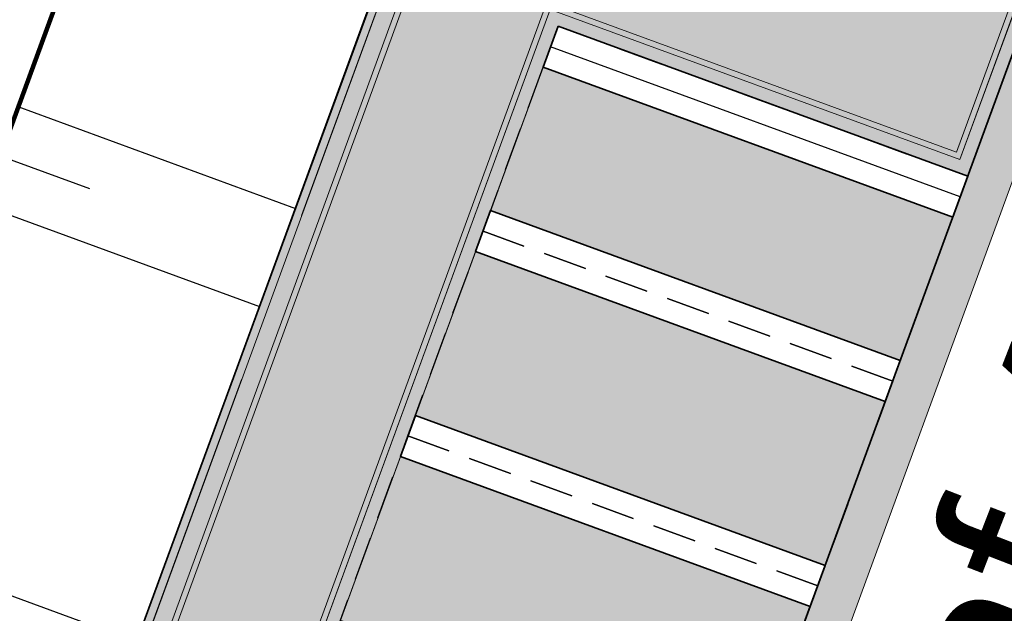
# Model space of a CAD drawing. Header units: metres. Extents: x 154038 to 155227, y 461678 to 462519.
# Tile 239 of 256: x 154709.4 to 154720.69, y 462253.39 to 462260.2. Entities that reach past the tile are written whole.
import ezdxf
from ezdxf.enums import TextEntityAlignment as Align

# ---------------------------------------------------------------- set-up
doc = ezdxf.new("R2010")
doc.units = ezdxf.units.M
doc.linetypes.add('DASHED', pattern=[0.75, 0.5, -0.25])
doc.linetypes.add('VH-OPSLUITBAND_100X200', pattern=[16, 8, -2, 4, -2])
for name, color, linetype, lineweight in [('B-WE-OG-BEBOUWING-GV', 2, 'Continuous', 100), ('B-WE-OG-BEBOUWING_STRAATNAAM-T', 2, 'Continuous', 18), ('N-PV-KG-WERKGRENS-G', 1, 'Continuous', 35), ('N-WE-KG-WERKGRENS-G', 1, 'Continuous', 35), ('N-WE-VH-KANTOPSLUITING_OPSLUITBAND_100X200-G', 150, 'VH-OPSLUITBAND_100X200', 0), ('N-WE-VH-KANTOPSLUITING_TROTTOIRBAND_130 150-G', 2, 'Continuous', 0), ('N-WE-VH-KANTVERHARDING_MOLGOOT-G', 6, 'Continuous', 18), ('N-WE-VH-KANTVERHARDING_TROTTOIR-ROLLAAG-G', 62, 'Continuous', 18), ('N-WE-VH-KANTVERHARDING_TROTTOIR-STREKLAAG-G', 220, 'Continuous', 18), ('N-WE-VH-VERHARDING_GRASSTEEN_parkeren-G', 3, 'Continuous', 18), ('N-WE-VH-VERHARDING_GRASSTEEN_parkeren-V', 73, 'Continuous', 18), ('N-WE-VH-VERHARDING_STRAATBAKSTEEN-TROTTOIR-HV_DF-G', 2, 'Continuous', 18), ('N-WE-VH-VERHARDING_STRAATBAKSTEEN_Rijbaan-KV_DF-G', 160, 'Continuous', 35), ('N-WE-VH-VERHARDING_STRAATBAKSTEEN_Uitstapstrook_Parkeren-HV_KF-G', 170, 'Continuous', 35)]:
    doc.layers.add(name, color=color, linetype=linetype, lineweight=lineweight)
for name, color, linetype in [('B-WE-OG-TOPOGRAFIE_KAVEL_ENTREE-G', 3, 'Continuous'), ('B-WE-OG-TOPOGRAFIE_KAVEL_ENTREE-S', 252, 'Continuous'), ('N-PV-VW-MARKERING_Pvak-G', 161, 'DASHED'), ('N-WE-VW-MARKERING_Pvak-H', 21, 'Continuous')]:
    doc.layers.add(name, color=color, linetype=linetype)
doc.layers.add('B-WE-OG-TOPOGRAFIE_KAVEL_ENTREE-H', color=31, linetype='Continuous', plot=False)
for name, color, linetype, lineweight, true_color in [('N-WE-VH-KANTOPSLUITING_OPSLUITBAND_100X200-V', 7, 'Continuous', 5, 0xbbbcbc), ('N-WE-VH-KANTOPSLUITING_TROTTOIRBAND_130 150-V', 7, 'Continuous', 5, 0xa7a8aa), ('N-WE-VH-KANTVERHARDING_MOLGOOT-V', 7, 'Continuous', 18, 0xb76059), ('N-WE-VH-VERHARDING_STRAATBAKSTEEN-TROTTOIR-HV_DF-V', 7, 'Continuous', 18, 0xd14124), ('N-WE-VH-VERHARDING_STRAATBAKSTEEN_Rijbaan-KV_DF-V', 7, 'Continuous', 18, 0xb33d26)]:
    doc.layers.add(name, color=color, linetype=linetype, lineweight=lineweight, true_color=true_color)
doc.styles.get("Standard").update_dxf_attribs({"font": 'arial.ttf'})

# ---------------------------------------------------------------- blocks, each defined once
blk = doc.blocks.new('*U151')
at = {"layer": 'B-WE-OG-TOPOGRAFIE_KAVEL_ENTREE-G', "ltscale": 0.0001}
blk.add_lwpolyline([(0.2499999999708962, 0.5), (1.249999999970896, 0), (0.2499999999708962, -0.5), (0.2499999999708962, -0.25), (0.2499999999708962, 0), (0.2499999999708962, 0.25)], close=True, dxfattribs=at)
at = {"layer": 'B-WE-OG-TOPOGRAFIE_KAVEL_ENTREE-H'}
for points in [[(-2.91038304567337e-11, 0.5999999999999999), (-3.389611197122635, 0.5999999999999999)], [(-2.91038304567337e-11, 0), (-1.093126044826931, 0)], [(-2.91038304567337e-11, -0.5999999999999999), (-3.389611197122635, -0.5999999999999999)]]:
    blk.add_lwpolyline(points, dxfattribs=at)

msp = doc.modelspace()

# ---------------------------------------------------------------- hatches: boundary and pattern name
at = {"layer": 'N-WE-VH-KANTOPSLUITING_OPSLUITBAND_100X200-V'}
h = msp.add_hatch(color=256, dxfattribs=at)
h.dxf.hatch_style = 1
h.paths.add_polyline_path([(154717.4447374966, 462271.0985996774), (154706.1640590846, 462240.2753046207), (154702.89, 462241.483), (154702.9246074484, 462241.5768207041), (154706.1046074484, 462240.4038207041), (154717.3508292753, 462271.1329689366)])
at = {"layer": 'N-WE-VH-KANTOPSLUITING_TROTTOIRBAND_130 150-V'}
h = msp.add_hatch(color=256, dxfattribs=at)
h.dxf.hatch_style = 1
edge = h.paths.add_edge_path()
edge.add_arc((154735.7931758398, 462271.7118252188), 10.14999999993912, 125.93851766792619, 159.8812514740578, ccw=False)
edge.add_line((154729.8359704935, 462279.929744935), (154732.1171470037, 462281.5833795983))
edge.add_arc((154731.6182677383, 462282.2715797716), 0.849999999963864, 305.9385176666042, 404.2725866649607)
edge.add_line((154732.2268905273, 462282.8649416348), (154732.3342945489, 462282.9696525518))
edge.add_arc((154731.6182677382, 462282.2715797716), 1.000000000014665, -54.061482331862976, 44.27258666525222, ccw=False)
edge.add_line((154732.2051845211, 462281.4619325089), (154729.9240080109, 462279.8082978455))
edge.add_arc((154735.7931758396, 462271.7118252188), 9.999999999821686, 125.9385176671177, 159.8812514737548)
edge.add_line((154726.4033583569, 462275.1514949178), (154720.2671632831, 462258.4005400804))
edge.add_line((154720.2671632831, 462258.4005400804), (154715.5720379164, 462260.1197835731))
edge.add_line((154715.5720379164, 462260.1197835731), (154707.8329977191, 462238.9932855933))
edge.add_line((154707.8329977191, 462238.9932855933), (154711.4480716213, 462237.6689968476))
edge.add_line((154711.4480716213, 462237.6689968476), (154711.3964765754, 462237.5281495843))
edge.add_line((154711.3964765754, 462237.5281495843), (154707.6405666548, 462238.9040091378))
edge.add_line((154707.6405666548, 462238.9040091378), (154715.4827614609, 462260.3122146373))
edge.add_line((154715.4827614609, 462260.3122146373), (154720.177904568, 462258.5929646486))
edge.add_line((154720.177904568, 462258.5929646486), (154726.2625110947, 462275.2030899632))
at = {"layer": 'N-WE-VH-KANTVERHARDING_MOLGOOT-V'}
h = msp.add_hatch(color=256, dxfattribs=at)
h.dxf.hatch_style = 1
edge = h.paths.add_edge_path()
edge.add_line((154732.2051845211, 462281.4619325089), (154729.9240080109, 462279.8082978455))
edge.add_arc((154735.7931758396, 462271.7118252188), 9.999999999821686, 125.9385176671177, 159.8812514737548)
edge.add_line((154726.4033583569, 462275.1514949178), (154712.1371545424, 462236.2067526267))
edge.add_arc((154709.3202092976, 462237.2386535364), 3.000000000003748, 249.8812514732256, 339.8812514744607, ccw=False)
edge.add_line((154708.2883083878, 462234.4217082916), (154665.7141055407, 462250.0174529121))
edge.add_line((154665.7141055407, 462250.0174529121), (154665.5421220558, 462249.547962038))
edge.add_line((154665.5421220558, 462249.547962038), (154708.1163249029, 462233.9522174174))
edge.add_arc((154709.3202092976, 462237.2386535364), 3.500000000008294, 249.8812514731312, 339.8812514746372)
edge.add_line((154712.6066454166, 462236.0347691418), (154726.8728492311, 462274.9795114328))
edge.add_arc((154735.7931758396, 462271.7118252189), 9.499999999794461, 125.93851766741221, 159.8812514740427, ccw=False)
edge.add_line((154730.2174664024, 462279.4034742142), (154732.4986429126, 462281.0571088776))
edge.add_line((154732.4986429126, 462281.0571088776), (154732.2051845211, 462281.4619325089))
at = {"layer": 'N-WE-VH-VERHARDING_GRASSTEEN_parkeren-V'}
h = msp.add_hatch(color=256, dxfattribs=at)
h.dxf.hatch_style = 1
h.paths.add_polyline_path([(154720.0951797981, 462257.9310492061), (154715.4002710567, 462259.6508840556), (154714.7983288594, 462258.0076659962), (154719.4932376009, 462256.2878311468)])
h = msp.add_hatch(color=256, dxfattribs=at)
h.dxf.hatch_style = 1
h.paths.add_polyline_path([(154719.3212541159, 462255.8183402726), (154714.6263453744, 462257.5381751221), (154713.9384114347, 462255.6602116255), (154718.6333201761, 462253.940376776)])
h = msp.add_hatch(color=256, dxfattribs=at)
h.dxf.hatch_style = 1
h.paths.add_polyline_path([(154718.4613366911, 462253.4708859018), (154713.7664279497, 462255.1907207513), (154713.0784940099, 462253.3127572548), (154717.7734027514, 462251.5929224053)])
at = {"layer": 'N-WE-VH-VERHARDING_STRAATBAKSTEEN-TROTTOIR-HV_DF-V'}
h = msp.add_hatch(color=256, dxfattribs=at)
h.dxf.hatch_style = 1
edge = h.paths.add_edge_path()
edge.add_line((154716.795138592, 462261.9088747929), (154717.3110890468, 462263.3173474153))
edge.add_arc((154717.8744780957, 462263.1109672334), 0.5999999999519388, 69.88125147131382, 159.881251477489, ccw=False)
edge.add_line((154718.0808582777, 462263.6743562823), (154719.9850098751, 462262.9768291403))
edge.add_line((154719.9850098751, 462262.9768291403), (154722.2579997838, 462269.3090000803))
edge.add_line((154722.2579997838, 462269.3090000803), (154719.3419999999, 462270.3929999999))
edge.add_line((154719.3419999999, 462270.3929999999), (154717.4445648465, 462271.0981279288))
edge.add_line((154717.4445648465, 462271.0981279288), (154706.1640652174, 462240.275321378))
edge.add_line((154706.1640652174, 462240.275321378), (154707.9074590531, 462239.6325918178))
edge.add_line((154707.9074590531, 462239.6325918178), (154715.4827614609, 462260.3122146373))
edge.add_line((154715.4827614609, 462260.3122146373), (154720.177904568, 462258.5929646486))
edge.add_line((154720.177904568, 462258.5929646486), (154720.8276182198, 462260.3665921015))
edge.add_line((154720.8276182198, 462260.3665921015), (154719.5410000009, 462260.8280000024))
edge.add_line((154719.5410000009, 462260.8280000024), (154719.3458062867, 462260.898000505))
edge.add_arc((154718.8067345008, 462261.1818009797), 0.6092135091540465, 249.8812514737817, 332.23492768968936, ccw=False)
edge.add_line((154718.5971851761, 462260.6097606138), (154717.152147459, 462261.139105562))
edge.add_arc((154717.3585276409, 462261.702494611), 0.5999999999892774, 159.8812514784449, 249.8812514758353, ccw=False)
at = {"layer": 'N-WE-VH-VERHARDING_STRAATBAKSTEEN_Rijbaan-KV_DF-V'}
h = msp.add_hatch(color=256, dxfattribs=at)
h.dxf.hatch_style = 1
edge = h.paths.add_edge_path()
edge.add_line((154346.3655189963, 462123.4474894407), (154339.6690574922, 462103.1804047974))
edge.add_line((154339.6690574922, 462103.1804047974), (154331.5193567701, 462083.4356807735))
edge.add_line((154331.5193567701, 462083.4356807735), (154321.8864262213, 462064.3270959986))
edge.add_line((154321.8864262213, 462064.3270959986), (154319.064452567, 462059.5558212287))
edge.add_line((154319.064452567, 462059.5558212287), (154316.2103360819, 462061.243890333))
edge.add_arc((154313.6649621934, 462056.9402788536), 4.999999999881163, 59.39777921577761, 149.4251789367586)
edge.add_line((154309.3601339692, 462059.4835943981), (154295.4018813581, 462035.8577883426))
edge.add_arc((154299.7067095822, 462033.3144727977), 4.999999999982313, 149.425178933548, 239.2784399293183)
edge.add_line((154297.1523773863, 462029.0161723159), (154310.3450331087, 462021.1762305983))
edge.add_arc((154317.2452423, 462033.549449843), 14.16719595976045, 240.8527758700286, 248.9522969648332)
edge.add_line((154312.1571632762, 462020.327464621), (154334.4042784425, 462011.1510402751))
edge.add_arc((154336.3108423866, 462015.7732706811), 4.999999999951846, 247.5849764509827, 256.0899883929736)
edge.add_line((154335.1088540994, 462010.9198982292), (154350.5998025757, 462007.0834033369))
edge.add_arc((154349.3978142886, 462002.2300308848), 5.000000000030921, 59.37977109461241, 76.0899883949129, ccw=False)
edge.add_line((154351.944540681, 462006.5328421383), (154352.6260687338, 462006.1294627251))
edge.add_arc((154355.1727951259, 462010.4322739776), 4.999999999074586, 239.3797710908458, 256.0899883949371)
edge.add_line((154353.9708068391, 462005.5789015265), (154356.9781779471, 462004.8340984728))
edge.add_line((154356.9781779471, 462004.8340984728), (154367.5271780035, 462002.1693614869))
edge.add_line((154367.5271780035, 462002.1693614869), (154370.594703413, 462001.3944872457))
edge.add_arc((154371.8192663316, 462006.2422130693), 5.000000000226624, 255.8233322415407, 334.7988763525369)
edge.add_line((154376.3433598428, 462004.1132278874), (154378.3551998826, 462008.3883879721))
edge.add_arc((154373.8311063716, 462010.5173731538), 5.000000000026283, 334.7988763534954, 345.8749618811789)
edge.add_line((154378.6799336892, 462009.2971790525), (154401.6515090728, 462100.5820018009))
edge.add_line((154401.6515090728, 462100.5820018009), (154406.9852191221, 462099.2397882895))
edge.add_line((154406.9852191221, 462099.2397882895), (154397.3315953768, 462060.8780600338))
edge.add_line((154397.3315953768, 462060.8780600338), (154396.6527595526, 462061.0488872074))
edge.add_line((154396.6527595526, 462061.0488872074), (154394.6715745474, 462053.1760217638))
edge.add_line((154394.6715745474, 462053.1760217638), (154395.3511736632, 462053.0050023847))
edge.add_line((154395.3511736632, 462053.0050023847), (154390.2256132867, 462032.6401919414))
edge.add_line((154390.2256132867, 462032.6401919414), (154389.5467596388, 462032.8109482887))
edge.add_line((154389.5467596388, 462032.8109482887), (154388.7372010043, 462029.5939109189))
edge.add_line((154388.7372010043, 462029.5939109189), (154389.4156288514, 462029.4214625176))
edge.add_line((154389.4156288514, 462029.4214625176), (154383.7651946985, 462006.9676746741))
edge.add_line((154383.7651946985, 462006.9676746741), (154376.807218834, 461992.1819759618))
edge.add_arc((154381.331312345, 461990.0529907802), 4.999999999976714, 154.7988763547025, 166.0156035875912)
edge.add_line((154376.4795044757, 461991.2612789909), (154371.1051861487, 461969.68365288))
edge.add_line((154371.1051861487, 461969.68365288), (154363.8723419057, 461953.1420104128))
edge.add_arc((154368.4536651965, 461951.1389210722), 5.000088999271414, 156.3836358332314, 248.3411709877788)
edge.add_line((154366.60823727, 461946.491848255), (154366.6592998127, 461946.4715747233))
edge.add_line((154366.6592998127, 461946.4715747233), (154352.2416857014, 461952.1958481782))
edge.add_arc((154354.0386536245, 461956.8622859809), 5.000473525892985, 248.939130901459, 336.380420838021)
edge.add_line((154358.6202168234, 461954.8587855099), (154365.8806715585, 461971.4635736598))
edge.add_line((154365.8806715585, 461971.4635736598), (154371.1315098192, 461992.5091953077))
edge.add_arc((154366.27970195, 461993.7174835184), 4.999999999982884, 346.0156035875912, 435.8233322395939)
edge.add_line((154367.5042648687, 461998.5652093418), (154356.1296396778, 462001.438503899))
edge.add_line((154356.1296396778, 462001.438503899), (154353.1565705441, 462002.1748154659))
edge.add_arc((154351.9545822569, 461997.321443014), 4.99999999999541, 76.08998839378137, 92.77818827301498)
edge.add_line((154351.7122345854, 462002.315566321), (154350.8803402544, 462002.2858641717))
edge.add_arc((154350.6379925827, 462007.2799874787), 4.999999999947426, 256.0899883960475, 272.778188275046, ccw=False)
edge.add_line((154349.4360042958, 462002.4266150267), (154337.7325265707, 462005.3251033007))
edge.add_arc((154337.2517312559, 462003.38375432), 1.999999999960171, 76.08998839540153, 165.7499673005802)
edge.add_line((154335.3132697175, 462003.8760620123), (154335.1888994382, 462003.3863540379))
edge.add_line((154335.1888994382, 462003.3863540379), (154331.809089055, 462004.2350527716))
edge.add_line((154331.809089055, 462004.2350527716), (154332.0188515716, 462005.1214022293))
edge.add_arc((154330.0726110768, 462005.5819974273), 1.999999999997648, 346.6854067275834, 427.584976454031)
edge.add_line((154330.8352366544, 462007.4308895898), (154310.3759552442, 462015.8698735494))
edge.add_arc((154317.2452423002, 462033.5494498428), 18.96719595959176, 240.6390520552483, 248.76667882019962, ccw=False)
edge.add_line((154307.9454396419, 462017.0186243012), (154294.2962136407, 462025.129890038))
edge.add_arc((154292.7636143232, 462022.5509097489), 2.999999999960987, 59.27843992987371, 165.8531268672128)
edge.add_line((154289.8545971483, 462023.2841348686), (154287.8359008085, 462015.2751044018))
edge.add_line((154287.8359008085, 462015.2751044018), (154283.8632318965, 462016.2799413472))
edge.add_line((154283.8632318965, 462016.2799413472), (154284.9895646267, 462020.85211158))
edge.add_line((154284.9895646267, 462020.85211158), (154281.4008986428, 462022.9723146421))
edge.add_line((154281.4008986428, 462022.9723146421), (154304.5232118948, 462062.1092541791))
edge.add_arc((154313.1334630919, 462057.0210789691), 10.00129754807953, 72.70910643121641, 149.419295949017, ccw=False)
edge.add_arc((154316.7007223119, 462068.4799534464), 2.000000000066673, 252.7032232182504, 333.2466271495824)
edge.add_line((154318.4866272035, 462067.5796514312), (154327.4245828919, 462085.3096333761))
edge.add_line((154327.4245828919, 462085.3096333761), (154335.4473333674, 462104.7467881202))
edge.add_line((154335.4473333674, 462104.7467881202), (154342.0407687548, 462124.7020604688))
edge.add_line((154342.0407687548, 462124.7020604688), (154352.1387758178, 462165.04183881))
edge.add_line((154352.1387758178, 462165.04183881), (154355.7628846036, 462164.1322223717))
edge.add_line((154355.7628846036, 462164.1322223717), (154353.9603339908, 462153.7867322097))
edge.add_line((154353.9603339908, 462153.7867322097), (154346.3655189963, 462123.4474894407))
edge = h.paths.add_edge_path(flags=17)
edge.add_arc((154735.5031688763, 462271.5015979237), 4.999999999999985, 125.9385176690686, 138.150287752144, ccw=False)
edge.add_line((154732.5685849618, 462275.549834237), (154735.8470371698, 462277.9263983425))
edge.add_arc((154736.4339539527, 462277.1167510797), 1.000000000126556, 44.27258667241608, 125.93851766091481, ccw=False)
edge.add_line((154737.1499807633, 462277.8148238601), (154732.334294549, 462282.9696525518))
edge.add_arc((154731.6182677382, 462282.2715797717), 1.000000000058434, -54.06148233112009, 44.272586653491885, ccw=False)
edge.add_line((154732.2051845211, 462281.4619325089), (154729.9240080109, 462279.8082978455))
edge.add_arc((154735.7931758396, 462271.7118252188), 9.999999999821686, 125.9385176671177, 159.8812514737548)
edge.add_line((154726.4033583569, 462275.1514949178), (154712.1371545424, 462236.2067526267))
edge.add_arc((154709.3202092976, 462237.2386535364), 3.000000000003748, 249.8812514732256, 339.8812514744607, ccw=False)
edge.add_line((154708.2883083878, 462234.4217082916), (154663.7725424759, 462250.7286845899))
edge.add_line((154663.7725424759, 462250.7286845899), (154656.1079703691, 462250.0630933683))
edge.add_line((154656.1079703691, 462250.0630933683), (154584.3613417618, 462276.2290524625))
edge.add_arc((154586.0632988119, 462280.9304984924), 5.000025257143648, 159.6304989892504, 250.09938210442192, ccw=False)
edge.add_line((154581.3759381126, 462282.6708726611), (154586.6440892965, 462297.0625800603))
edge.add_line((154586.6440892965, 462297.0625800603), (154545.8382322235, 462312.2135262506))
edge.add_line((154545.8382322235, 462312.2135262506), (154543.9238186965, 462307.0574598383))
edge.add_line((154543.9238186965, 462307.0574598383), (154578.6714521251, 462294.1558922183))
edge.add_arc((154577.6272265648, 462291.3434923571), 3.000000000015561, -20.21334639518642, 69.63036995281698, ccw=False)
edge.add_line((154580.442464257, 462290.3069419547), (154576.1003610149, 462278.5139286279))
edge.add_arc((154571.4082981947, 462280.2415126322), 5.000000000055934, 301.49318088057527, 339.7866536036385, ccw=False)
edge.add_arc((154579.2442544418, 462267.4509774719), 9.999999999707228, 121.4931808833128, 159.6303699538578)
edge.add_line((154569.869588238, 462270.9317293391), (154560.0751634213, 462244.5540653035))
edge.add_arc((154557.2717091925, 462245.6220748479), 2.999999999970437, 249.9106884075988, 339.14506041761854, ccw=False)
edge.add_line((154556.2412556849, 462242.8045998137), (154537.0470548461, 462249.8246199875))
edge.add_arc((154536.360085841, 462247.9463032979), 2.000000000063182, 69.9106884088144, 159.7067651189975)
edge.add_line((154534.484226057, 462248.6399531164), (154518.7866293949, 462206.1884314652))
edge.add_line((154518.7866293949, 462206.1884314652), (154517.1266457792, 462201.6684760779))
edge.add_line((154517.1266457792, 462201.6684760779), (154504.0308506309, 462166.2479160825))
edge.add_line((154504.0308506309, 462166.2479160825), (154508.5329932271, 462164.5833704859))
edge.add_line((154508.5329932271, 462164.5833704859), (154521.6305956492, 462200.0088186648))
edge.add_line((154521.6305956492, 462200.0088186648), (154523.2905399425, 462204.5286669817))
edge.add_line((154523.2905399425, 462204.5286669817), (154536.2906664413, 462239.6853322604))
edge.add_arc((154540.9803159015, 462237.9512077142), 5.000000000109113, 69.91068840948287, 159.706765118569, ccw=False)
edge.add_line((154542.6977384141, 462242.6469994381), (154554.4056087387, 462238.3650037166))
edge.add_arc((154557.1538001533, 462245.8775869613), 7.999466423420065, 249.90688527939, 339.6332798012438)
edge.add_line((154564.6531743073, 462243.093552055), (154574.4386699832, 462269.447448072))
edge.add_arc((154579.1259759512, 462267.7069990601), 5.000000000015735, 69.96311292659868, 159.6294766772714, ccw=False)
edge.add_line((154580.8391011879, 462272.4043602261), (154655.4630948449, 462245.1890275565))
edge.add_line((154655.4630948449, 462245.1890275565), (154663.1240823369, 462245.8543074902))
edge.add_line((154663.1240823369, 462245.8543074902), (154713.9613245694, 462227.2316535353))
edge.add_line((154713.9613245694, 462227.2316535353), (154727.5885351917, 462264.4320337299))
edge.add_arc((154730.4054804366, 462263.4001328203), 2.999999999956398, 69.882642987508, 159.8812514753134, ccw=False)
edge.add_line((154731.4373129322, 462266.2171031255), (154749.540967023, 462259.5858871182))
edge.add_line((154749.540967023, 462259.5858871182), (154751.0397480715, 462263.6249638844))
edge.add_line((154751.0397480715, 462263.6249638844), (154734.4045412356, 462269.7183000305))
edge.add_arc((154736.1283149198, 462274.4117704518), 5.000006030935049, 197.6182283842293, 249.83320066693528, ccw=False)
edge.add_arc((154733.2690260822, 462273.5037486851), 2.000000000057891, 138.1345799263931, 197.6182116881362, ccw=False)
edge.add_line((154731.7795971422, 462274.8385151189), (154731.7786818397, 462274.8374930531))
edge = h.paths.add_edge_path(flags=0)
edge.add_arc((154536.360085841, 462247.9463032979), 2.000000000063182, 69.9106884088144, 159.7067651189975, ccw=False)
edge.add_arc((154536.360085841, 462247.9463032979), 2.000000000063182, 69.9106884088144, 159.7067651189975)
edge = h.paths.add_edge_path(flags=0)
edge.add_arc((154735.7931758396, 462271.7118252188), 9.999999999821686, 125.93851766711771, 159.8812514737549, ccw=False)
edge.add_arc((154735.7931758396, 462271.7118252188), 9.999999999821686, 125.9385176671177, 159.8812514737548)
edge = h.paths.add_edge_path(flags=17)
edge.add_arc((154735.5031688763, 462271.5015979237), 4.999999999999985, 125.9385176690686, 138.150287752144)
edge.add_line((154731.7795971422, 462274.8385151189), (154731.7786818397, 462274.8374930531))
edge.add_arc((154733.2690260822, 462273.5037486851), 2.000000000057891, 138.134579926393, 197.6182116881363)
edge.add_arc((154736.1283149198, 462274.4117704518), 5.000006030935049, 197.6182283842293, 249.8332006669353)
edge.add_line((154751.0397480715, 462263.6249638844), (154734.4045412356, 462269.7183000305))
edge.add_line((154749.540967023, 462259.5858871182), (154751.0397480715, 462263.6249638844))
edge.add_line((154731.4373129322, 462266.2171031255), (154749.540967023, 462259.5858871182))
edge.add_arc((154730.4054804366, 462263.4001328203), 2.999999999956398, 69.88264298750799, 159.8812514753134)
edge.add_line((154713.9613245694, 462227.2316535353), (154727.5885351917, 462264.4320337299))
edge.add_line((154663.1240823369, 462245.8543074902), (154713.9613245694, 462227.2316535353))
edge.add_line((154655.4630948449, 462245.1890275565), (154663.1240823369, 462245.8543074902))
edge.add_line((154580.8391011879, 462272.4043602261), (154655.4630948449, 462245.1890275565))
edge.add_arc((154579.1259759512, 462267.7069990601), 5.000000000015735, 69.96311292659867, 159.6294766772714)
edge.add_line((154564.6531743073, 462243.093552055), (154574.4386699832, 462269.447448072))
edge.add_arc((154557.1538001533, 462245.8775869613), 7.999466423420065, 249.90688527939, 339.6332798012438)
edge.add_line((154542.6977384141, 462242.6469994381), (154554.4056087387, 462238.3650037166))
edge.add_arc((154540.9803159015, 462237.9512077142), 5.000000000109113, 69.9106884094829, 159.706765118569)
edge.add_line((154523.2905399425, 462204.5286669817), (154536.2906664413, 462239.6853322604))
edge.add_line((154521.6305956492, 462200.0088186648), (154523.2905399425, 462204.5286669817))
edge.add_line((154508.5329932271, 462164.5833704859), (154521.6305956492, 462200.0088186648))
edge.add_line((154504.0308506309, 462166.2479160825), (154508.5329932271, 462164.5833704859))
edge.add_line((154517.1266457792, 462201.6684760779), (154504.0308506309, 462166.2479160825))
edge.add_line((154518.7866293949, 462206.1884314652), (154517.1266457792, 462201.6684760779))
edge.add_line((154534.484226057, 462248.6399531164), (154518.7866293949, 462206.1884314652))
edge.add_arc((154536.360085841, 462247.9463032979), 2.000000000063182, 69.9106884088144, 159.7067651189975)
edge.add_line((154556.2412556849, 462242.8045998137), (154537.0470548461, 462249.8246199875))
edge.add_arc((154557.2717091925, 462245.6220748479), 2.999999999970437, 249.9106884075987, 339.1450604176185)
edge.add_line((154569.869588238, 462270.9317293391), (154560.0751634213, 462244.5540653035))
edge.add_arc((154579.2442544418, 462267.4509774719), 9.999999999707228, 121.4931808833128, 159.6303699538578)
edge.add_arc((154571.4082981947, 462280.2415126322), 5.000000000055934, 301.4931808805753, 339.7866536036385)
edge.add_line((154580.442464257, 462290.3069419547), (154576.1003610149, 462278.5139286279))
edge.add_arc((154577.6272265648, 462291.3434923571), 3.000000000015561, 339.7866536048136, 429.6303699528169)
edge.add_line((154543.9238186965, 462307.0574598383), (154578.6714521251, 462294.1558922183))
edge.add_line((154545.8382322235, 462312.2135262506), (154543.9238186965, 462307.0574598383))
edge.add_line((154586.6440892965, 462297.0625800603), (154545.8382322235, 462312.2135262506))
edge.add_line((154581.3759381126, 462282.6708726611), (154586.6440892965, 462297.0625800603))
edge.add_arc((154586.0632988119, 462280.9304984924), 5.000025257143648, 159.6304989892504, 250.0993821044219)
edge.add_line((154656.1079703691, 462250.0630933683), (154584.3613417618, 462276.2290524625))
edge.add_line((154663.7725424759, 462250.7286845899), (154656.1079703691, 462250.0630933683))
edge.add_line((154708.2883083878, 462234.4217082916), (154663.7725424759, 462250.7286845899))
edge.add_arc((154709.3202092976, 462237.2386535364), 3.000000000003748, 249.8812514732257, 339.8812514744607)
edge.add_line((154726.4033583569, 462275.1514949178), (154712.1371545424, 462236.2067526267))
edge.add_arc((154735.7931758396, 462271.7118252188), 9.999999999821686, 125.9385176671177, 159.8812514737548)
edge.add_line((154732.2051845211, 462281.4619325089), (154729.9240080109, 462279.8082978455))
edge.add_arc((154731.6182677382, 462282.2715797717), 1.000000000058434, 305.9385176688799, 404.2725866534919)
edge.add_line((154732.334294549, 462282.9696525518), (154737.1499807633, 462277.8148238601))
edge.add_arc((154736.4339539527, 462277.1167510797), 1.000000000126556, 44.27258667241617, 125.9385176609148)
edge.add_line((154735.8470371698, 462277.9263983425), (154732.5685849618, 462275.549834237))
edge = h.paths.add_edge_path(flags=0)
edge.add_arc((154736.1283149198, 462274.4117704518), 5.000006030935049, 197.6182283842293, 249.8332006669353)
edge.add_arc((154736.1283149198, 462274.4117704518), 5.000006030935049, 197.6182283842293, 249.8332006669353)
edge = h.paths.add_edge_path(flags=0)
edge.add_arc((154733.2690260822, 462273.5037486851), 2.000000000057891, 138.134579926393, 197.6182116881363)
edge.add_arc((154733.2690260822, 462273.5037486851), 2.000000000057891, 138.134579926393, 197.6182116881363)
edge = h.paths.add_edge_path(flags=0)
edge.add_line((154731.7795971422, 462274.8385151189), (154731.7786818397, 462274.8374930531))
edge.add_line((154731.7795971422, 462274.8385151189), (154731.7786818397, 462274.8374930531))
edge = h.paths.add_edge_path(flags=0)
edge.add_arc((154735.5031688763, 462271.5015979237), 4.999999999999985, 125.9385176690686, 138.150287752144)
edge.add_arc((154735.5031688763, 462271.5015979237), 4.999999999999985, 125.9385176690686, 138.150287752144)
edge = h.paths.add_edge_path(flags=0)
edge.add_line((154732.2051845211, 462281.4619325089), (154729.9240080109, 462279.8082978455))
edge.add_line((154732.2051845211, 462281.4619325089), (154729.9240080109, 462279.8082978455))
edge = h.paths.add_edge_path(flags=0)
edge.add_arc((154731.6182677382, 462282.2715797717), 1.000000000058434, 305.9385176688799, 404.2725866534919)
edge.add_arc((154731.6182677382, 462282.2715797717), 1.000000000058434, 305.9385176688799, 404.2725866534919)
edge = h.paths.add_edge_path(flags=0)
edge.add_line((154737.1499807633, 462277.8148238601), (154732.334294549, 462282.9696525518))
edge.add_line((154737.1499807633, 462277.8148238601), (154732.334294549, 462282.9696525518))
edge = h.paths.add_edge_path(flags=0)
edge.add_arc((154736.4339539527, 462277.1167510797), 1.000000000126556, 44.27258667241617, 125.9385176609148)
edge.add_arc((154736.4339539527, 462277.1167510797), 1.000000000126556, 44.27258667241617, 125.9385176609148)
edge = h.paths.add_edge_path(flags=0)
edge.add_line((154732.5685849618, 462275.549834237), (154735.8470371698, 462277.9263983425))
edge.add_line((154732.5685849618, 462275.549834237), (154735.8470371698, 462277.9263983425))
edge = h.paths.add_edge_path(flags=0)
edge.add_line((154556.2412556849, 462242.8045998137), (154537.0470548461, 462249.8246199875))
edge.add_line((154556.2412556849, 462242.8045998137), (154537.0470548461, 462249.8246199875))
edge = h.paths.add_edge_path(flags=0)
edge.add_arc((154557.2717091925, 462245.6220748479), 2.999999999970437, 249.9106884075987, 339.1450604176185)
edge.add_arc((154557.2717091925, 462245.6220748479), 2.999999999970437, 249.9106884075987, 339.1450604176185)
edge = h.paths.add_edge_path(flags=0)
edge.add_line((154569.869588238, 462270.9317293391), (154560.0751634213, 462244.5540653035))
edge.add_line((154569.869588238, 462270.9317293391), (154560.0751634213, 462244.5540653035))
edge = h.paths.add_edge_path(flags=0)
edge.add_arc((154579.2442544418, 462267.4509774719), 9.999999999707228, 121.4931808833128, 159.6303699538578)
edge.add_arc((154579.2442544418, 462267.4509774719), 9.999999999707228, 121.4931808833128, 159.6303699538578)
edge = h.paths.add_edge_path(flags=0)
edge.add_arc((154571.4082981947, 462280.2415126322), 5.000000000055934, 301.4931808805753, 339.7866536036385)
edge.add_arc((154571.4082981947, 462280.2415126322), 5.000000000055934, 301.4931808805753, 339.7866536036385)
edge = h.paths.add_edge_path(flags=0)
edge.add_line((154580.442464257, 462290.3069419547), (154576.1003610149, 462278.5139286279))
edge.add_line((154580.442464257, 462290.3069419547), (154576.1003610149, 462278.5139286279))
edge = h.paths.add_edge_path(flags=0)
edge.add_arc((154577.6272265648, 462291.3434923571), 3.000000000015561, 339.7866536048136, 429.6303699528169)
edge.add_arc((154577.6272265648, 462291.3434923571), 3.000000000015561, 339.7866536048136, 429.6303699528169)
edge = h.paths.add_edge_path(flags=0)
edge.add_line((154543.9238186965, 462307.0574598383), (154578.6714521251, 462294.1558922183))
edge.add_line((154543.9238186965, 462307.0574598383), (154578.6714521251, 462294.1558922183))
edge = h.paths.add_edge_path(flags=0)
edge.add_line((154545.8382322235, 462312.2135262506), (154543.9238186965, 462307.0574598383))
edge.add_line((154545.8382322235, 462312.2135262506), (154543.9238186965, 462307.0574598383))
edge = h.paths.add_edge_path(flags=0)
edge.add_line((154586.6440892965, 462297.0625800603), (154545.8382322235, 462312.2135262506))
edge.add_line((154586.6440892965, 462297.0625800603), (154545.8382322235, 462312.2135262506))
edge = h.paths.add_edge_path(flags=0)
edge.add_line((154581.3759381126, 462282.6708726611), (154586.6440892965, 462297.0625800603))
edge.add_line((154581.3759381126, 462282.6708726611), (154586.6440892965, 462297.0625800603))
edge = h.paths.add_edge_path(flags=0)
edge.add_arc((154586.0632988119, 462280.9304984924), 5.000025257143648, 159.6304989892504, 250.0993821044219)
edge.add_arc((154586.0632988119, 462280.9304984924), 5.000025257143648, 159.6304989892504, 250.0993821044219)
edge = h.paths.add_edge_path(flags=0)
edge.add_line((154656.1079703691, 462250.0630933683), (154584.3613417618, 462276.2290524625))
edge.add_line((154656.1079703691, 462250.0630933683), (154584.3613417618, 462276.2290524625))
edge = h.paths.add_edge_path(flags=0)
edge.add_line((154663.7725424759, 462250.7286845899), (154656.1079703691, 462250.0630933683))
edge.add_line((154663.7725424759, 462250.7286845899), (154656.1079703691, 462250.0630933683))
edge = h.paths.add_edge_path(flags=0)
edge.add_line((154708.2883083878, 462234.4217082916), (154663.7725424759, 462250.7286845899))
edge.add_line((154708.2883083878, 462234.4217082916), (154663.7725424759, 462250.7286845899))
edge = h.paths.add_edge_path(flags=0)
edge.add_arc((154709.3202092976, 462237.2386535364), 3.000000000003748, 249.8812514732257, 339.8812514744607)
edge.add_arc((154709.3202092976, 462237.2386535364), 3.000000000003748, 249.8812514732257, 339.8812514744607)
edge = h.paths.add_edge_path(flags=0)
edge.add_line((154726.4033583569, 462275.1514949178), (154712.1371545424, 462236.2067526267))
edge.add_line((154726.4033583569, 462275.1514949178), (154712.1371545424, 462236.2067526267))
edge = h.paths.add_edge_path(flags=0)
edge.add_line((154751.0397480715, 462263.6249638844), (154734.4045412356, 462269.7183000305))
edge.add_line((154751.0397480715, 462263.6249638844), (154734.4045412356, 462269.7183000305))
edge = h.paths.add_edge_path(flags=0)
edge.add_line((154749.540967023, 462259.5858871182), (154751.0397480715, 462263.6249638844))
edge.add_line((154749.540967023, 462259.5858871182), (154751.0397480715, 462263.6249638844))
edge = h.paths.add_edge_path(flags=0)
edge.add_line((154731.4373129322, 462266.2171031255), (154749.540967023, 462259.5858871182))
edge.add_line((154731.4373129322, 462266.2171031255), (154749.540967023, 462259.5858871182))
edge = h.paths.add_edge_path(flags=0)
edge.add_arc((154730.4054804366, 462263.4001328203), 2.999999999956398, 69.88264298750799, 159.8812514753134)
edge.add_arc((154730.4054804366, 462263.4001328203), 2.999999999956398, 69.88264298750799, 159.8812514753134)
edge = h.paths.add_edge_path(flags=0)
edge.add_line((154713.9613245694, 462227.2316535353), (154727.5885351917, 462264.4320337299))
edge.add_line((154713.9613245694, 462227.2316535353), (154727.5885351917, 462264.4320337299))
edge = h.paths.add_edge_path(flags=0)
edge.add_line((154663.1240823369, 462245.8543074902), (154713.9613245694, 462227.2316535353))
edge.add_line((154663.1240823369, 462245.8543074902), (154713.9613245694, 462227.2316535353))
edge = h.paths.add_edge_path(flags=0)
edge.add_line((154655.4630948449, 462245.1890275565), (154663.1240823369, 462245.8543074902))
edge.add_line((154655.4630948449, 462245.1890275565), (154663.1240823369, 462245.8543074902))
edge = h.paths.add_edge_path(flags=0)
edge.add_line((154580.8391011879, 462272.4043602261), (154655.4630948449, 462245.1890275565))
edge.add_line((154580.8391011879, 462272.4043602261), (154655.4630948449, 462245.1890275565))
edge = h.paths.add_edge_path(flags=0)
edge.add_arc((154579.1259759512, 462267.7069990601), 5.000000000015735, 69.96311292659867, 159.6294766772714)
edge.add_arc((154579.1259759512, 462267.7069990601), 5.000000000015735, 69.96311292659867, 159.6294766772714)
edge = h.paths.add_edge_path(flags=0)
edge.add_line((154564.6531743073, 462243.093552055), (154574.4386699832, 462269.447448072))
edge.add_line((154564.6531743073, 462243.093552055), (154574.4386699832, 462269.447448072))
edge = h.paths.add_edge_path(flags=0)
edge.add_arc((154557.1538001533, 462245.8775869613), 7.999466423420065, 249.90688527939, 339.6332798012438)
edge.add_arc((154557.1538001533, 462245.8775869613), 7.999466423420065, 249.90688527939, 339.6332798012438)
edge = h.paths.add_edge_path(flags=0)
edge.add_line((154542.6977384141, 462242.6469994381), (154554.4056087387, 462238.3650037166))
edge.add_line((154542.6977384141, 462242.6469994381), (154554.4056087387, 462238.3650037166))
edge = h.paths.add_edge_path(flags=0)
edge.add_arc((154540.9803159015, 462237.9512077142), 5.000000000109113, 69.9106884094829, 159.706765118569)
edge.add_arc((154540.9803159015, 462237.9512077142), 5.000000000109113, 69.9106884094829, 159.706765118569)
edge = h.paths.add_edge_path(flags=0)
edge.add_line((154523.2905399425, 462204.5286669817), (154536.2906664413, 462239.6853322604))
edge.add_line((154523.2905399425, 462204.5286669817), (154536.2906664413, 462239.6853322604))
edge = h.paths.add_edge_path(flags=0)
edge.add_line((154521.6305956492, 462200.0088186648), (154523.2905399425, 462204.5286669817))
edge.add_line((154521.6305956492, 462200.0088186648), (154523.2905399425, 462204.5286669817))
edge = h.paths.add_edge_path(flags=0)
edge.add_line((154508.5329932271, 462164.5833704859), (154521.6305956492, 462200.0088186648))
edge.add_line((154508.5329932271, 462164.5833704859), (154521.6305956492, 462200.0088186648))
edge = h.paths.add_edge_path(flags=0)
edge.add_line((154504.0308506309, 462166.2479160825), (154508.5329932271, 462164.5833704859))
edge.add_line((154504.0308506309, 462166.2479160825), (154508.5329932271, 462164.5833704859))
edge = h.paths.add_edge_path(flags=0)
edge.add_line((154517.1266457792, 462201.6684760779), (154504.0308506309, 462166.2479160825))
edge.add_line((154517.1266457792, 462201.6684760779), (154504.0308506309, 462166.2479160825))
edge = h.paths.add_edge_path(flags=0)
edge.add_line((154518.7866293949, 462206.1884314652), (154517.1266457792, 462201.6684760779))
edge.add_line((154518.7866293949, 462206.1884314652), (154517.1266457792, 462201.6684760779))
edge = h.paths.add_edge_path(flags=0)
edge.add_line((154534.484226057, 462248.6399531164), (154518.7866293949, 462206.1884314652))
edge.add_line((154534.484226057, 462248.6399531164), (154518.7866293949, 462206.1884314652))
edge = h.paths.add_edge_path(flags=17)
edge.add_line((154302.5191957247, 462047.9045891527), (154309.3601339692, 462059.4835943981))
edge.add_arc((154313.6649621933, 462056.9402788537), 4.999999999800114, 59.39777921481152, 149.4251789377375, ccw=False)
edge.add_line((154316.2103360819, 462061.243890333), (154319.064452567, 462059.5558212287))

# ---------------------------------------------------------------- linework, layer by layer
at = {"layer": 'B-WE-OG-BEBOUWING-GV'}
msp.add_lwpolyline([(154710.462, 462262.135), (154708.564, 462256.957), (154706.743, 462251.991), (154704.817, 462246.74), (154702.89, 462241.483), (154694.724, 462244.57), (154696.609, 462249.725), (154696.632, 462249.788), (154698.53, 462254.969), (154700.359, 462259.961), (154702.243, 462265.101)], dxfattribs=at)
at = {"layer": 'N-PV-KG-WERKGRENS-G', "ltscale": 0.25}
msp.add_lwpolyline([(154686.72, 462244.73), (154689.342, 462243.77), (154691.744, 462242.89), (154694.335, 462241.941), (154696.806, 462241.036), (154699.31, 462240.119), (154702.025, 462239.125), (154702.89, 462241.483), (154706.07, 462240.31), (154708.001, 462245.581), (154709.926, 462250.838), (154711.741, 462255.794), (154713.643, 462260.987), (154715.51, 462266.085), (154716.483, 462268.74), (154717.356, 462271.148), (154718.42, 462274.241), (154719.324, 462276.866), (154725.27, 462274.69), (154729.13925, 462285.188)], dxfattribs=at)
at = {"layer": 'N-PV-VW-MARKERING_Pvak-G'}
for points in [[(154719.4072458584, 462256.0530857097), (154714.7123371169, 462257.7729205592), (154715.5722545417, 462260.1203749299), (154720.2671632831, 462258.4005400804)], [(154718.5473284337, 462253.7056313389), (154713.8524196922, 462255.4254661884), (154714.7123371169, 462257.7729205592), (154719.4072458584, 462256.0530857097)], [(154717.6874110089, 462251.3581769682), (154712.9925022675, 462253.0780118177), (154713.8524196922, 462255.4254661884), (154718.5473284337, 462253.7056313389)]]:
    msp.add_lwpolyline(points, close=True, dxfattribs=at)
at = {"layer": 'N-WE-KG-WERKGRENS-G', "ltscale": 0.25}
msp.add_lwpolyline([(154686.72, 462244.73), (154689.342, 462243.77), (154691.744, 462242.89), (154694.335, 462241.941), (154696.806, 462241.036), (154699.31, 462240.119), (154702.025, 462239.125), (154702.89, 462241.483), (154706.07, 462240.31), (154708.001, 462245.581), (154709.926, 462250.838), (154711.741, 462255.794), (154713.643, 462260.987), (154715.51, 462266.085), (154716.483, 462268.74), (154717.356, 462271.148), (154718.42, 462274.241), (154719.324, 462276.866), (154725.27, 462274.69), (154729.0710201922, 462285.2920423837)], dxfattribs=at)
at = {"layer": 'N-WE-VH-KANTOPSLUITING_OPSLUITBAND_100X200-G'}
msp.add_lwpolyline([(154717.4447374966, 462271.0985996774), (154706.1640590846, 462240.2753046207), (154702.89, 462241.483), (154702.9246074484, 462241.5768207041), (154706.1046074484, 462240.4038207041), (154717.3508292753, 462271.1329689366)], close=True, dxfattribs=at)
at = {"layer": 'N-WE-VH-KANTOPSLUITING_TROTTOIRBAND_130 150-G'}
msp.add_lwpolyline([(154726.2625110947, 462275.2030899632, -0.149195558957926), (154729.8359704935, 462279.929744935), (154732.1171470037, 462281.5833795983, 0.4574878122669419), (154732.2268905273, 462282.8649416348), (154732.3342945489, 462282.9696525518, -0.4574878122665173), (154732.2051845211, 462281.4619325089), (154729.9240080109, 462279.8082978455, 0.1491955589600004), (154726.4033583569, 462275.1514949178), (154720.2671632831, 462258.4005400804), (154715.5720379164, 462260.1197835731), (154707.8329977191, 462238.9932855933), (154711.4480716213, 462237.6689968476), (154711.3964765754, 462237.5281495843), (154707.6405666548, 462238.9040091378), (154715.4827614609, 462260.3122146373), (154720.177904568, 462258.5929646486)], format="xyb", close=True, dxfattribs=at)
at = {"layer": 'N-WE-VH-KANTVERHARDING_MOLGOOT-G'}
msp.add_lwpolyline([(154732.2051845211, 462281.4619325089), (154729.9240080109, 462279.8082978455, 0.1491955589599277), (154726.4033583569, 462275.1514949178), (154712.1371545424, 462236.2067526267, -0.4142135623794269), (154708.2883083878, 462234.4217082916), (154665.7141055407, 462250.0174529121), (154665.5421220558, 462249.547962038), (154708.1163249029, 462233.9522174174, 0.414213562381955), (154712.6066454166, 462236.0347691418), (154726.8728492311, 462274.9795114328, -0.1491955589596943), (154730.2174664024, 462279.4034742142), (154732.4986429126, 462281.0571088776)], format="xyb", close=True, dxfattribs=at)
at = {"layer": 'N-WE-VH-KANTVERHARDING_TROTTOIR-ROLLAAG-G'}
msp.add_lwpolyline([(154717.6320403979, 462271.0284579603), (154706.2829638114, 462240.0182719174), (154703.0087625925, 462241.2260197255), (154702.1439297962, 462238.8684755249), (154699.2412405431, 462239.931191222), (154696.7372240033, 462240.8481972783), (154694.2662183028, 462241.753199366), (154691.6752150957, 462242.7022005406), (154689.2731996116, 462243.5822062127), (154686.4630614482, 462244.6110897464), (154687.3625520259, 462247.0529920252), (154686.0241240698, 462247.5105675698), (154685.1426692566, 462245.1186197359), (154682.4952836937, 462246.0871754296), (154679.9832193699, 462247.0071989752), (154677.3812169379, 462247.9601998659), (154674.8032304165, 462248.9041949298), (154672.2893335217, 462249.8231572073), (154669.6712080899, 462250.7822031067), (154669.74, 462250.97)], dxfattribs=at)
at = {"layer": 'N-WE-VH-KANTVERHARDING_TROTTOIR-STREKLAAG-G'}
for points in [[(154729.3243157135, 462284.9189266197), (154725.4282233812, 462274.3480983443), (154724.850362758, 462274.5595723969), (154722.9459273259, 462269.355886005), (154722.7578206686, 462269.4237317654), (154719.5808621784, 462260.7428451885), (154719.3754388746, 462260.8165142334, -0.3512022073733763), (154718.5742425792, 462260.5471305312), (154717.129204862, 462261.0764754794, -0.414213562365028), (154716.7325085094, 462261.9318173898), (154717.2484589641, 462263.3402900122, -0.4142135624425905), (154718.1038008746, 462263.7369863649), (154719.9452137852, 462263.0624416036), (154722.1729434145, 462269.2694615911), (154717.6717532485, 462270.9428963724), (154706.3226185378, 462239.9325515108), (154703.0483699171, 462241.1403168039), (154702.1835928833, 462238.7829246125), (154699.2183092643, 462239.8685569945), (154696.7142872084, 462240.7855650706), (154694.2432796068, 462241.6905678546), (154691.6522753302, 462242.6395694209), (154689.2502546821, 462243.5195769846), (154686.3773724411, 462244.5714331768)], [(154663.8018234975, 462250.9487429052), (154702.6664585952, 462236.7118329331), (154703.1844286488, 462238.1238252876, -0.4140805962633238), (154704.8093433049, 462238.8769874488), (154711.9291238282, 462236.2688602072), (154712.2498858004, 462237.144495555), (154707.554994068, 462238.8643215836), (154715.4430709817, 462260.3977794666), (154720.1382141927, 462258.6785294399), (154726.1998810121, 462275.2260325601, -0.1491955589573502), (154729.796823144, 462279.9837484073)]]:
    msp.add_lwpolyline(points, format="xyb", dxfattribs=at)
at = {"layer": 'N-WE-VH-VERHARDING_GRASSTEEN_parkeren-G'}
for points in [[(154720.0951797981, 462257.9310492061), (154715.4002710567, 462259.6508840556), (154714.7983288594, 462258.0076659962), (154719.4932376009, 462256.2878311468)], [(154719.3212541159, 462255.8183402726), (154714.6263453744, 462257.5381751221), (154713.9384114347, 462255.6602116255), (154718.6333201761, 462253.940376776)], [(154718.4613366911, 462253.4708859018), (154713.7664279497, 462255.1907207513), (154713.0784940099, 462253.3127572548), (154717.7734027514, 462251.5929224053)]]:
    msp.add_lwpolyline(points, close=True, dxfattribs=at)
at = {"layer": 'N-WE-VH-VERHARDING_STRAATBAKSTEEN-TROTTOIR-HV_DF-G'}
msp.add_lwpolyline([(154716.795138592, 462261.9088747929), (154717.3110890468, 462263.3173474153, -0.4142135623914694), (154718.0808582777, 462263.6743562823), (154719.9850098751, 462262.9768291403), (154722.2579997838, 462269.3090000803), (154719.3419999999, 462270.3929999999), (154717.4445648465, 462271.0981279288), (154706.1640652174, 462240.275321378), (154707.9074590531, 462239.6325918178), (154715.4827614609, 462260.3122146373), (154720.177904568, 462258.5929646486), (154720.8276182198, 462260.3665921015), (154719.5410000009, 462260.8280000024), (154719.3458062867, 462260.898000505, -0.375644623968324), (154718.5971851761, 462260.6097606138), (154717.152147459, 462261.139105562, -0.4142135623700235)], format="xyb", close=True, dxfattribs=at)
at = {"layer": 'N-WE-VH-VERHARDING_STRAATBAKSTEEN_Rijbaan-KV_DF-G'}
msp.add_lwpolyline([(154663.1240823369, 462245.8543074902), (154713.9613245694, 462227.2316535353), (154727.5885351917, 462264.4320337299, -0.4142064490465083), (154731.4373129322, 462266.2171031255), (154749.540967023, 462259.5858871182), (154751.0397480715, 462263.6249638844), (154734.4045412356, 462269.7183000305, -0.2318563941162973), (154731.3628370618, 462272.8984029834, -0.2655357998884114), (154731.7795971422, 462274.8385151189), (154731.7786818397, 462274.8374930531, -0.05333438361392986), (154732.5685849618, 462275.549834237), (154735.8470371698, 462277.9263983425, -0.372224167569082), (154737.1499807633, 462277.8148238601), (154732.334294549, 462282.9696525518, -0.4574878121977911), (154732.2051845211, 462281.4619325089), (154729.9240080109, 462279.8082978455, 0.1491955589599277), (154726.4033583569, 462275.1514949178), (154712.1371545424, 462236.2067526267, -0.4142135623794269), (154708.2883083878, 462234.4217082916), (154663.7725424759, 462250.7286845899)], format="xyb", dxfattribs=at)
at = {"layer": 'N-WE-VH-VERHARDING_STRAATBAKSTEEN_Uitstapstrook_Parkeren-HV_KF-G'}
for points in [[(154715.5722545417, 462260.1203749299), (154715.4002710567, 462259.6508840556), (154720.0951797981, 462257.9310492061), (154720.2671632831, 462258.4005400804)], [(154714.7983288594, 462258.0076659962), (154714.6263453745, 462257.5381751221), (154719.3212541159, 462255.8183402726), (154719.4932376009, 462256.2878311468)], [(154713.9384114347, 462255.6602116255), (154713.7664279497, 462255.1907207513), (154718.4613366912, 462253.4708859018), (154718.6333201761, 462253.940376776)]]:
    msp.add_lwpolyline(points, close=True, dxfattribs=at)
at = {"layer": 'N-WE-VW-MARKERING_Pvak-H'}
for points in [[(154720.1811715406, 462258.1657946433), (154715.4862627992, 462259.8856294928)], [(154719.4932376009, 462256.2878311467), (154714.7983288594, 462258.0076659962)], [(154719.3212541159, 462255.8183402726), (154714.6263453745, 462257.5381751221)], [(154718.6333201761, 462253.940376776), (154713.9384114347, 462255.6602116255)], [(154718.4613366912, 462253.4708859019), (154713.7664279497, 462255.1907207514)]]:
    msp.add_lwpolyline(points, dxfattribs=at)

# ---------------------------------------------------------------- block references
at = {"layer": 'B-WE-OG-TOPOGRAFIE_KAVEL_ENTREE-S', "rotation": 159.8765362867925}
for p in [(154709.1752838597, 462258.6364974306), (154707.3578370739, 462253.6689134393)]:
    msp.add_blockref('*U151', p, dxfattribs=at)

# ---------------------------------------------------------------- texts
at = {"layer": 'B-WE-OG-BEBOUWING_STRAATNAAM-T'}
msp.add_text('Graaf Adolflaan', height=2, rotation=68.8, dxfattribs=at).set_placement((154722.0106414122, 462256.9473967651), align=Align.MIDDLE_CENTER)

doc.saveas('drawing.dxf')
